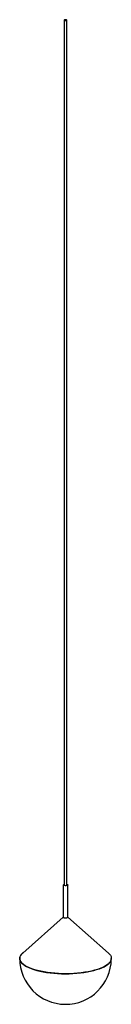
# Paper-space layout '_Dimétrica' of a CAD drawing. Header units: millimetres. Extents: x -50 to 50, y 16 to 1089.
import ezdxf

# ---------------------------------------------------------------- set-up
doc = ezdxf.new("R2010")
doc.units = ezdxf.units.MM

psp = doc.layouts.new('_Dimétrica')

# ---------------------------------------------------------------- linework, layer by layer
at = {"color": 7, "linetype": 'Continuous', "lineweight": 25}
for p, q in [((-1.5, 1088.9), (-1.5, 146.1)), ((1.5, 146.1), (1.5, 1088.9)), ((-2.5, 146.1), (-2.5, 110.8)), ((2.5, 110.8), (2.5, 146.1)), ((-2.5, 110.9), (-46.7, 71.9)), ((46.8, 71.9), (2.5, 110.9))]:
    psp.add_line(p, q, dxfattribs=at)
at = {"color": 7, "linetype": 'Continuous', "lineweight": 25, "flags": 128}
for points in [[(-0.5, 1088.5), (0.1, 1088.4), (0.6, 1088.5), (1.1, 1088.6), (1.4, 1088.8), (1.5, 1089), (1.4, 1089.1), (1, 1089.3), (0.5, 1089.4), (0, 1089.4), (-0.6, 1089.4), (-1.1, 1089.3), (-1.4, 1089.1), (-1.5, 1088.9), (-1.4, 1088.7), (-1, 1088.6), (-0.5, 1088.5)], [(1.5, 146.8), (1.7, 146.7), (2.3, 146.5), (2.5, 146.2), (2.4, 145.8), (1.8, 145.6), (1, 145.4), (0.1, 145.3), (-0.9, 145.4), (-1.7, 145.5), (-2.3, 145.8), (-2.5, 146.1), (-2.3, 146.4), (-1.8, 146.7), (-1.5, 146.8)], [(-1.5, 146.1), (-1.5, 146.1), (-1.4, 145.9), (-1, 145.8), (-0.5, 145.7)], [(-0.5, 145.7), (0.1, 145.6), (0.6, 145.7), (1.1, 145.8), (1.4, 146), (1.5, 146.1)], [(-46.1, 72.4), (-46.8, 71.9), (-48.1, 70.6), (-49.1, 69.2), (-49.7, 67.8), (-50, 66.4), (-49.9, 65), (-49.5, 63.6), (-48.7, 62.3), (-47.6, 60.9), (-46.2, 59.6), (-44.4, 58.4), (-42.4, 57.1), (-40, 56), (-37.3, 54.9), (-34.4, 53.9), (-31.3, 53), (-27.9, 52.2), (-24.3, 51.4), (-20.6, 50.8), (-16.7, 50.3), (-12.7, 49.9), (-8.6, 49.6), (-4.4, 49.4), (-0.3, 49.3), (3.9, 49.4), (8.1, 49.5), (12.2, 49.8), (16.2, 50.2), (20.1, 50.7), (23.9, 51.3), (27.4, 52.1), (30.8, 52.9), (34, 53.8), (37, 54.8), (39.7, 55.8), (42.1, 57), (44.2, 58.2), (46, 59.5), (47.5, 60.8), (48.6, 62.1), (49.4, 63.5), (49.9, 64.9), (50, 66)], [(46.8, 71.9), (48, 70.7), (49, 69.4), (49.7, 68), (50, 66.6), (50, 65.2), (49.6, 63.8), (48.9, 62.4), (47.8, 61.1), (46.4, 59.8), (44.7, 58.5), (42.7, 57.3), (40.3, 56.1), (37.7, 55), (34.8, 54), (31.7, 53.1), (28.3, 52.3), (24.8, 51.5), (21.1, 50.9), (17.2, 50.3), (13.2, 49.9), (9.1, 49.6), (5, 49.4), (0.8, 49.3), (-3.4, 49.4), (-7.5, 49.5), (-11.6, 49.8), (-15.7, 50.2), (-19.6, 50.7), (-23.4, 51.3), (-27, 52), (-30.4, 52.8), (-33.6, 53.7), (-36.6, 54.6), (-39.3, 55.7), (-41.8, 56.8), (-43.9, 58), (-45.8, 59.3), (-47.3, 60.6), (-48.5, 61.9), (-49.3, 63.3), (-49.8, 64.7), (-50, 66.1), (-49.8, 67.5), (-49.2, 68.9), (-48.3, 70.2), (-47.1, 71.6), (-46.7, 71.9)]]:
    psp.add_lwpolyline(points, dxfattribs=at)
at = {"color": 7, "linetype": 'Continuous', "lineweight": 25}
psp.add_arc((0, 66), 50, 180, 359.2982, dxfattribs=at)
psp.add_open_spline([(2.5, 110.8), (2.5, 110.7), (2.4, 110.5), (2, 110.3), (1.4, 110.1), (0.6, 110), (-0.3, 109.9), (-1.1, 110), (-1.8, 110.2), (-2.3, 110.4), (-2.5, 110.6), (-2.5, 110.7), (-2.5, 110.8)], degree=3, knots=[0, 0, 0, 0, 0.104145, 0.211533, 0.318921, 0.426311, 0.533704, 0.641099, 0.748497, 0.855893, 0.963288, 1, 1, 1, 1], dxfattribs=at)

doc.saveas('drawing.dxf')
